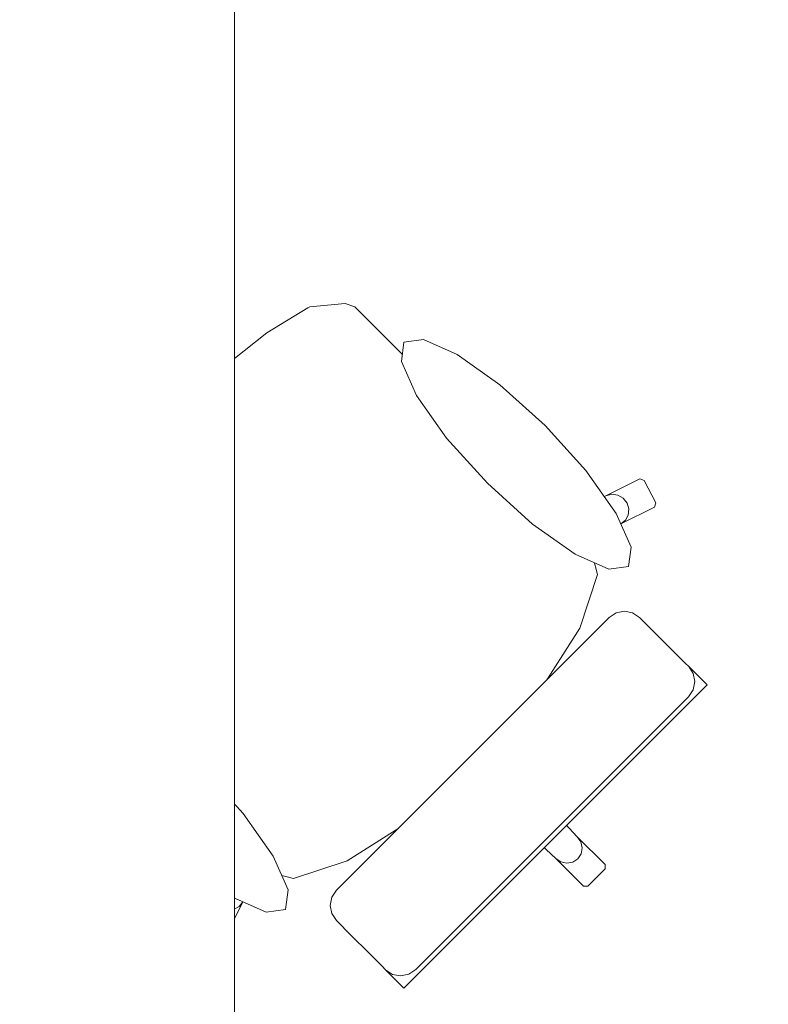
# Model space of a CAD drawing. Header units: metres. Extents: x -3.6 to 90.7, y -11.1 to 18.
# Tile 140 of 256: x 12.066 to 12.602, y 1.46 to 2.165. Entities that reach past the tile are written whole.
import ezdxf

# ---------------------------------------------------------------- set-up
doc = ezdxf.new("R2010")
doc.units = ezdxf.units.M
doc.header["$MEASUREMENT"] = 0
doc.linetypes.add('Wipeout_Contour', pattern=[1, 0, -1])
doc.layers.add('152 - Bemaßung_ Beschriftung.Ausbau', color=7, linetype='Continuous')
doc.layers.add('701 - Einrichtung.Möbel', color=7, linetype='Continuous')
doc.styles.add('ERSTELLTER_STIL_2', font='txt')
doc.dimstyles.new('ERSTELLTER_STIL__3', dxfattribs={"dimtxt": 0.1, "dimasz": 0.0532, "dimexe": 0.18, "dimexo": 0.0625, "dimgap": 0, "dimtad": 1, "dimtih": 1, "dimtoh": 1, "dimzin": 0, "dimdsep": 46, "dimtxsty": 'ERSTELLTER_STIL_2', "dimblk": 'ARROWHEAD_2', "dimblk1": 'ARROWHEAD_2', "dimblk2": 'ARROWHEAD_2', "dimcen": 0.09, "dimse1": 1, "dimse2": 1, "dimclrd": 7, "dimclre": 7, "dimclrt": 7, "dimazin": 0, "dimtfac": 1, "dimtdec": 4, "dimtmove": 0, "dimatfit": 3, "dimfxl": 1, "dimtolj": 1, "dimtzin": 0, "dimarcsym": 0})

# ---------------------------------------------------------------- blocks, each defined once
blk = doc.blocks.new('*D424')
at = {"layer": '152 - Bemaßung_ Beschriftung.Ausbau', "color": 7, "linetype": 'Continuous', "lineweight": 5}
for p, q in [((11.42, -4.6125), (11.42, -4.5075)), ((14.85, -4.6125), (14.85, -4.5075)), ((11.44021, -4.525), (11.39979, -4.595)), ((14.87021, -4.525), (14.82979, -4.595)), ((11.42, -4.56), (14.85, -4.56))]:
    blk.add_line(p, q, dxfattribs=at)
at = {"layer": '152 - Bemaßung_ Beschriftung.Ausbau', "color": 7, "lineweight": 5, "char_height": 0.1, "attachment_point": 7, "style": 'ERSTELLTER_STIL_2'}
for s, insert in [('\\A1;{\\pql;\\fArial|b0|i0|c0|p38;15\\fArial|b0|i0|c0|p38;\\A1{\\H.66x;\\S5^  ;}}', (14.62791, -4.54165)), ('\\A1;{\\pql;\\fArial|b0|i0|c0|p38;3,43}', (12.90104, -4.54))]:
    blk.add_mtext(s, dxfattribs=dict(at, insert=insert))
blk = doc.blocks.new('ARROWHEAD_2')
at = {"color": 0, "linetype": 'Continuous', "lineweight": 0}
for p, q in [((-0.378, -0.655), (0.378, 0.655)), ((0, 0), (-1, 0))]:
    blk.add_line(p, q, dxfattribs=at)

msp = doc.modelspace()

# ---------------------------------------------------------------- wipeouts: each hides what was drawn before it
at = {"color": 254, "linetype": 'Wipeout_Contour', "lineweight": 0, "ltscale": 359.081249}
msp.add_wipeout([(12.3423, 1.92302), (12.32284, 1.94248), (12.3061, 1.95922), (12.29913, 1.96152), (12.27396, 1.95918), (12.27239, 1.95856), (12.24305, 1.94075), (12.20391, 1.90931), (12.20331, 1.90882), (12.1609, 1.86908), (12.4791, 1.55088), (12.4853, 1.55708), (12.48523, 1.56024), (12.46533, 1.58014), (12.43937, 1.60796), (12.45652, 1.62511), (12.44039, 1.64124), (12.41951, 1.66212), (12.43743, 1.68261), (12.46704, 1.72935), (12.47972, 1.76768), (12.47359, 1.7916), (12.49635, 1.80392), (12.52067, 1.81594), (12.52159, 1.81893), (12.51314, 1.83504), (12.51012, 1.83607), (12.48579, 1.82405), (12.45507, 1.81025)], dxfattribs=at).dxf.layer = '701 - Einrichtung.Möbel'

# ---------------------------------------------------------------- next in the draw order: linework, layer by layer
at = {"layer": '701 - Einrichtung.Möbel', "color": 7, "linetype": 'Continuous', "lineweight": 5}
for p, q in [((12.24305, 1.94075), (12.27239, 1.95856)), ((12.27239, 1.95856), (12.27396, 1.95918)), ((12.27396, 1.95918), (12.29913, 1.96152)), ((12.29913, 1.96152), (12.3061, 1.95922)), ((12.3061, 1.95922), (12.32284, 1.94248)), ((12.20391, 1.90931), (12.24305, 1.94075)), ((12.32284, 1.94248), (12.3423, 1.92302)), ((12.20331, 1.90882), (12.20391, 1.90931)), ((12.48579, 1.82405), (12.51012, 1.83607)), ((12.51012, 1.83607), (12.51314, 1.83504)), ((12.51314, 1.83504), (12.52159, 1.81893)), ((12.48579, 1.82405), (12.48997, 1.82515)), ((12.48997, 1.82515), (12.49431, 1.82455)), ((12.49431, 1.82455), (12.49816, 1.82234)), ((12.49816, 1.82234), (12.50093, 1.81886)), ((12.50093, 1.81886), (12.5022, 1.81463)), ((12.52159, 1.81893), (12.52067, 1.81594)), ((12.52067, 1.81594), (12.49635, 1.80392)), ((12.5022, 1.81463), (12.50178, 1.81031)), ((12.49972, 1.80655), (12.49635, 1.80392)), ((12.50178, 1.81031), (12.49972, 1.80655)), ((12.48523, 1.56024), (12.4853, 1.55708))]:
    msp.add_line(p, q, dxfattribs=at)

# ---------------------------------------------------------------- next in the draw order: wipeouts: each hides what was drawn before it
at = {"color": 254, "linetype": 'Wipeout_Contour', "lineweight": 0, "ltscale": 359.894714}
msp.add_wipeout([(12.10696, 1.68768), (12.21974, 1.57491), (12.20593, 1.54419), (12.19391, 1.51987), (12.19495, 1.51684), (12.21105, 1.50839), (12.21404, 1.50931), (12.22607, 1.53363), (12.23838, 1.55639), (12.2623, 1.55026), (12.30063, 1.56294), (12.34737, 1.59255), (12.36786, 1.61047), (12.38874, 1.5896), (12.40487, 1.57346), (12.42203, 1.59062), (12.44984, 1.56465), (12.46974, 1.54475), (12.4729, 1.54469), (12.4791, 1.55088), (12.1609, 1.86908), (12.12116, 1.82667), (12.12067, 1.82607), (12.08924, 1.78693), (12.07143, 1.75759), (12.0708, 1.75602), (12.06846, 1.73085), (12.07077, 1.72388), (12.08751, 1.70714)], dxfattribs=at).dxf.layer = '701 - Einrichtung.Möbel'

# ---------------------------------------------------------------- next in the draw order: linework, layer by layer
at = {"layer": '701 - Einrichtung.Möbel', "color": 7, "linetype": 'Continuous', "lineweight": 5}
for p, q in [((12.3423, 1.92302), (12.45507, 1.81025)), ((12.1609, 1.86908), (12.20331, 1.90882)), ((12.1609, 1.86908), (12.12116, 1.82667)), ((12.12067, 1.82607), (12.08924, 1.78693)), ((12.12116, 1.82667), (12.12067, 1.82607)), ((12.45507, 1.81025), (12.48579, 1.82405)), ((12.47355, 1.79177), (12.45507, 1.81025)), ((12.49635, 1.80392), (12.47359, 1.7916)), ((12.47355, 1.79177), (12.47359, 1.7916)), ((12.47359, 1.7916), (12.47972, 1.76768)), ((12.08924, 1.78693), (12.07143, 1.75759)), ((12.47972, 1.76768), (12.46704, 1.72935)), ((12.0708, 1.75602), (12.06846, 1.73085)), ((12.07143, 1.75759), (12.0708, 1.75602)), ((12.06846, 1.73085), (12.07077, 1.72388)), ((12.46704, 1.72935), (12.43743, 1.68261)), ((12.07077, 1.72388), (12.08751, 1.70714)), ((12.08751, 1.70714), (12.10696, 1.68768)), ((12.10696, 1.68768), (12.21974, 1.57491)), ((12.43743, 1.68261), (12.41951, 1.66212)), ((12.41951, 1.66212), (12.39541, 1.63457)), ((12.41951, 1.66212), (12.44039, 1.64124)), ((12.36786, 1.61047), (12.39541, 1.63457)), ((12.44039, 1.64124), (12.45652, 1.62511)), ((12.45652, 1.62511), (12.43937, 1.60796)), ((12.34737, 1.59255), (12.36786, 1.61047)), ((12.36786, 1.61047), (12.38874, 1.5896)), ((12.43937, 1.60796), (12.4307, 1.59929)), ((12.43937, 1.60796), (12.46533, 1.58014)), ((12.42203, 1.59062), (12.4307, 1.59929)), ((12.30063, 1.56294), (12.34737, 1.59255)), ((12.38874, 1.5896), (12.40487, 1.57346)), ((12.40487, 1.57346), (12.42203, 1.59062)), ((12.42203, 1.59062), (12.44984, 1.56465)), ((12.46533, 1.58014), (12.46783, 1.57647)), ((12.46533, 1.58014), (12.48523, 1.56024)), ((12.21974, 1.57491), (12.20593, 1.54419)), ((12.23821, 1.55643), (12.21974, 1.57491)), ((12.46783, 1.57647), (12.46877, 1.57217)), ((12.46877, 1.57217), (12.468, 1.56791)), ((12.44984, 1.56465), (12.45352, 1.56215)), ((12.44984, 1.56465), (12.46974, 1.54475)), ((12.46208, 1.56198), (12.46565, 1.56433)), ((12.468, 1.56791), (12.46565, 1.56433)), ((12.2623, 1.55026), (12.30063, 1.56294)), ((12.45352, 1.56215), (12.45781, 1.56121)), ((12.45781, 1.56121), (12.46208, 1.56198)), ((12.4853, 1.55708), (12.4791, 1.55088)), ((12.22607, 1.53363), (12.23838, 1.55639)), ((12.23821, 1.55643), (12.23838, 1.55639)), ((12.23838, 1.55639), (12.2623, 1.55026)), ((12.4729, 1.54469), (12.4791, 1.55088)), ((12.20593, 1.54419), (12.19391, 1.51987)), ((12.20593, 1.54419), (12.20483, 1.54001)), ((12.46974, 1.54475), (12.4729, 1.54469)), ((12.20483, 1.54001), (12.20543, 1.53567)), ((12.20543, 1.53567), (12.20764, 1.53182)), ((12.20764, 1.53182), (12.21112, 1.52905)), ((12.21112, 1.52905), (12.21535, 1.52778)), ((12.21404, 1.50931), (12.22607, 1.53363)), ((12.21967, 1.52821), (12.22343, 1.53026)), ((12.22343, 1.53026), (12.22607, 1.53363)), ((12.21535, 1.52778), (12.21967, 1.52821)), ((12.19391, 1.51987), (12.19495, 1.51684)), ((12.19495, 1.51684), (12.21105, 1.50839)), ((12.21105, 1.50839), (12.21404, 1.50931))]:
    msp.add_line(p, q, dxfattribs=at)

# ---------------------------------------------------------------- next in the draw order: wipeouts: each hides what was drawn before it
at = {"color": 254, "linetype": 'Wipeout_Contour', "lineweight": 0, "ltscale": 201.031882}
msp.add_wipeout([(12.44226, 1.87437), (12.40993, 1.90355), (12.37938, 1.92515), (12.35526, 1.93586), (12.34123, 1.93407), (12.33945, 1.92005), (12.35016, 1.89593), (12.37176, 1.86538), (12.40094, 1.83305), (12.43327, 1.80387), (12.46382, 1.78228), (12.48794, 1.77156), (12.50196, 1.77335), (12.50375, 1.78737), (12.49303, 1.81149), (12.47144, 1.84204)], dxfattribs=at).dxf.layer = '701 - Einrichtung.Möbel'
at = {"color": 254, "linetype": 'Wipeout_Contour', "lineweight": 0, "ltscale": 186.889895}
msp.add_wipeout([(12.48822, 1.73699), (12.3906, 1.63938), (12.44976, 1.58022), (12.55822, 1.68868), (12.55294, 1.69396), (12.55054, 1.69637), (12.54503, 1.70187), (12.54256, 1.70435), (12.53543, 1.71147), (12.51805, 1.72885), (12.51226, 1.73465), (12.50983, 1.73707), (12.50488, 1.74037), (12.49904, 1.74151), (12.49319, 1.74033)], dxfattribs=at).dxf.layer = '701 - Einrichtung.Möbel'
at = {"color": 254, "linetype": 'Wipeout_Contour', "lineweight": 0, "ltscale": 196.602657}
msp.add_wipeout([(12.15561, 1.58773), (12.18794, 1.55854), (12.21849, 1.53695), (12.24261, 1.52623), (12.25663, 1.52802), (12.25842, 1.54204), (12.24771, 1.56617), (12.22611, 1.59672), (12.19693, 1.62904), (12.1646, 1.65822), (12.13405, 1.67982), (12.10993, 1.69054), (12.09591, 1.68875), (12.09412, 1.67472), (12.10484, 1.6506), (12.12643, 1.62005)], dxfattribs=at).dxf.layer = '701 - Einrichtung.Möbel'

# ---------------------------------------------------------------- next in the draw order: linework, layer by layer
at = {"layer": '701 - Einrichtung.Möbel', "color": 7, "linetype": 'Continuous', "lineweight": 5}
for p, q in [((12.48822, 1.73699), (12.49319, 1.74033)), ((12.49319, 1.74033), (12.49904, 1.74151)), ((12.49904, 1.74151), (12.50488, 1.74037)), ((12.50488, 1.74037), (12.50983, 1.73707)), ((12.50983, 1.73707), (12.51226, 1.73465)), ((12.51226, 1.73465), (12.51805, 1.72885)), ((12.51805, 1.72885), (12.53543, 1.71147)), ((12.53543, 1.71147), (12.54256, 1.70435)), ((12.54256, 1.70435), (12.54503, 1.70187)), ((12.54503, 1.70187), (12.55054, 1.69637)), ((12.54833, 1.69692), (12.54505, 1.70185)), ((12.54826, 1.68525), (12.54946, 1.69109)), ((12.54946, 1.69109), (12.54833, 1.69692)), ((12.55054, 1.69637), (12.55294, 1.69396)), ((12.55294, 1.69396), (12.55822, 1.68868)), ((12.54493, 1.68028), (12.54826, 1.68525))]:
    msp.add_line(p, q, dxfattribs=at)
at = {"layer": '701 - Einrichtung.Möbel', "color": 7, "linetype": 'Continuous', "lineweight": 5, "flags": 128}
for points in [[(12.44226, 1.87437), (12.47144, 1.84204), (12.49303, 1.81149), (12.50375, 1.78737), (12.50196, 1.77335), (12.48794, 1.77156), (12.46382, 1.78228), (12.43327, 1.80387), (12.40094, 1.83305), (12.37176, 1.86538), (12.35016, 1.89593), (12.33945, 1.92005), (12.34123, 1.93407), (12.35526, 1.93586), (12.37938, 1.92515), (12.40993, 1.90355)], [(12.15561, 1.58773), (12.18794, 1.55854), (12.21849, 1.53695), (12.24261, 1.52623), (12.25663, 1.52802), (12.25842, 1.54204), (12.24771, 1.56617), (12.22611, 1.59672), (12.19693, 1.62904), (12.1646, 1.65822), (12.13405, 1.67982), (12.10993, 1.69054), (12.09591, 1.68875), (12.09412, 1.67472), (12.10484, 1.6506), (12.12643, 1.62005)]]:
    msp.add_lwpolyline(points, close=True, dxfattribs=at)

# ---------------------------------------------------------------- next in the draw order: wipeouts: each hides what was drawn before it
at = {"color": 254, "linetype": 'Wipeout_Contour', "lineweight": 0, "ltscale": 190.049528}
msp.add_wipeout([(12.29299, 1.54177), (12.28966, 1.5368), (12.28847, 1.53094), (12.28962, 1.5251), (12.29291, 1.52015), (12.29534, 1.51772), (12.30113, 1.51193), (12.31851, 1.49455), (12.32563, 1.48743), (12.32811, 1.48495), (12.33362, 1.47945), (12.33602, 1.47704), (12.3413, 1.47176), (12.44976, 1.58022), (12.3906, 1.63938)], dxfattribs=at).dxf.layer = '701 - Einrichtung.Möbel'

# ---------------------------------------------------------------- next in the draw order: linework, layer by layer
at = {"layer": '701 - Einrichtung.Möbel', "color": 7, "linetype": 'Continuous', "lineweight": 5}
for p, q in [((12.3906, 1.63938), (12.48822, 1.73699)), ((12.55822, 1.68868), (12.44976, 1.58022)), ((12.44732, 1.58267), (12.54493, 1.68028)), ((12.3906, 1.63938), (12.29299, 1.54177)), ((12.3413, 1.47176), (12.44976, 1.58022)), ((12.44732, 1.58267), (12.3497, 1.48505)), ((12.28966, 1.5368), (12.28847, 1.53094)), ((12.29299, 1.54177), (12.28966, 1.5368)), ((12.28847, 1.53094), (12.28962, 1.5251)), ((12.28962, 1.5251), (12.29291, 1.52015)), ((12.29291, 1.52015), (12.29534, 1.51772)), ((12.29534, 1.51772), (12.30113, 1.51193)), ((12.30113, 1.51193), (12.31851, 1.49455)), ((12.31851, 1.49455), (12.32563, 1.48743)), ((12.32563, 1.48743), (12.32811, 1.48495)), ((12.32811, 1.48495), (12.33362, 1.47945)), ((12.33306, 1.48165), (12.32813, 1.48493)), ((12.33889, 1.48052), (12.33306, 1.48165)), ((12.33362, 1.47945), (12.33602, 1.47704)), ((12.34473, 1.48172), (12.33889, 1.48052)), ((12.3497, 1.48505), (12.34473, 1.48172)), ((12.33602, 1.47704), (12.3413, 1.47176))]:
    msp.add_line(p, q, dxfattribs=at)

# ---------------------------------------------------------------- next in the draw order: wipeouts: each hides what was drawn before it
at = {"color": 254, "linetype": 'Wipeout_Contour', "lineweight": 0, "ltscale": 76.047278}
msp.add_wipeout([(11.42, 3.00998), (11.42, 1.00998), (12.22, 1.00998), (12.22, 2.20998), (13.62, 2.20998), (13.62, 3.00998)], dxfattribs=at).dxf.layer = '701 - Einrichtung.Möbel'

# ---------------------------------------------------------------- next in the draw order: linework, layer by layer
at = {"layer": '701 - Einrichtung.Möbel', "color": 7, "linetype": 'Continuous', "lineweight": 5, "flags": 128}
msp.add_lwpolyline([(11.42, 3.00998), (11.42, 1.00998), (12.22, 1.00998), (12.22, 2.20998), (13.62, 2.20998), (13.62, 3.00998)], close=True, dxfattribs=at)

# ---------------------------------------------------------------- next in the draw order: dimensions: what is measured, and where the dimension line sits
at = {"layer": '152 - Bemaßung_ Beschriftung.Ausbau', "color": 7, "linetype": 'Continuous', "lineweight": 5}
dim = msp.add_linear_dim(base=(14.85, -4.56), p1=(11.42, 2.94998), p2=(14.85, 3.25749), dimstyle='ERSTELLTER_STIL__3', dxfattribs=at)
dim.commit()
dim.dimension.update_dxf_attribs({"geometry": '*D424', "text_midpoint": (13.03093, -4.49), "dimtype": 160})

doc.saveas('drawing.dxf')
